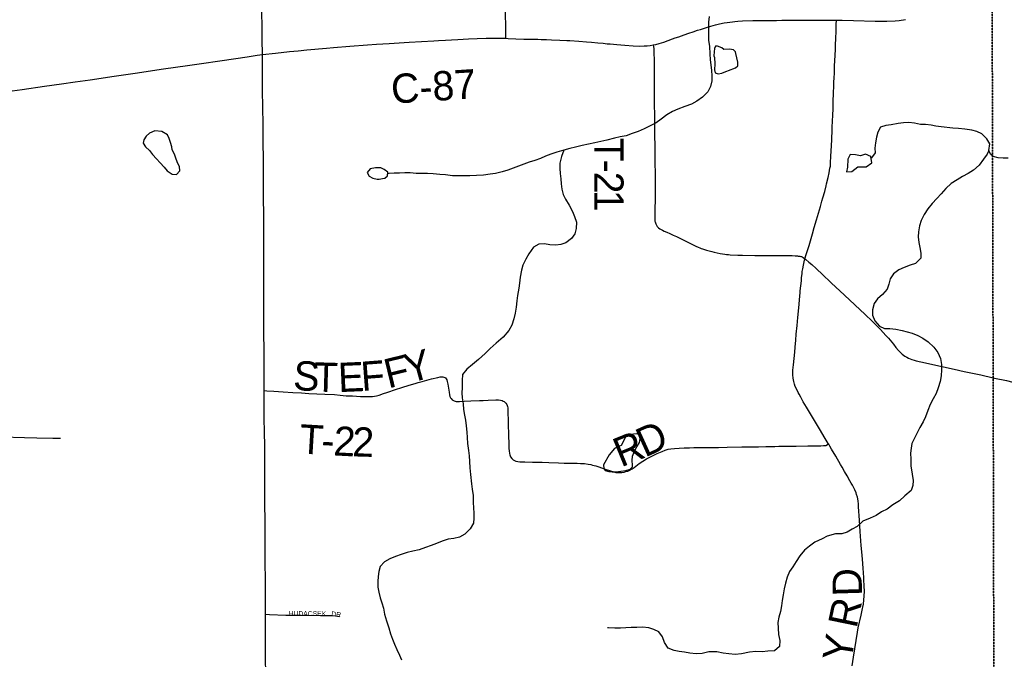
# Model space of a CAD drawing. Header units: feet. Extents: x 2113747 to 2516209, y 960708 to 1356798.
# Tile 18 of 244: x 2289153 to 2299235, y 1097869 to 1104420. Entities that reach past the tile are written whole.
import ezdxf

# ---------------------------------------------------------------- set-up
doc = ezdxf.new("R2010")
doc.units = ezdxf.units.FT
doc.header["$MEASUREMENT"] = 0
doc.linetypes.add('OhDOT_USTN3', pattern=[0.22, 0.165, -0.055])
for name, color, linetype in [('0_Xref', 7, 'Continuous'), ('GM_X_County_Road', 3, 'Continuous'), ('GM_X_County_Road_Text', 3, 'Continuous'), ('GM_X_Minor_Lake', 5, 'Continuous'), ('GM_X_Minor_River', 5, 'Continuous'), ('GM_X_Township', 251, 'OhDOT_USTN3'), ('GM_X_Township_Road', 4, 'Continuous'), ('GM_X_Township_Road_Text', 4, 'Continuous'), ('GM_X_Township_Subdivision', 4, 'Continuous'), ('GM_X_Township_Subdivision_Text', 4, 'Continuous')]:
    doc.layers.add(name, color=color, linetype=linetype)
doc.styles.add('Styledgn030', font='dgn030.shx')

# ---------------------------------------------------------------- blocks, each defined once
blk = doc.blocks.new('POR')
at = {"layer": 'GM_X_County_Road', "flags": 128}
for points in [[(2297516, 1104415), (2297576, 1104414), (2297690, 1104410), (2297913, 1104405), (2298031, 1104405), (2298117, 1104408), (2298159, 1104412), (2298225, 1104421)], [(2295638, 1104162), (2295666, 1104167), (2295701, 1104177), (2295748, 1104191), (2295794, 1104207), (2295837, 1104223), (2295865, 1104233), (2295902, 1104245), (2295930, 1104255), (2295958, 1104265), (2296004, 1104281), (2296048, 1104296), (2296095, 1104311), (2296123, 1104321), (2296185, 1104341), (2296229, 1104354), (2296277, 1104367), (2296320, 1104377), (2296365, 1104386), (2296398, 1104391), (2296453, 1104399), (2296475, 1104402), (2296508, 1104405), (2296553, 1104408), (2296661, 1104411), (2296733, 1104411), (2296901, 1104413), (2296956, 1104414), (2297032, 1104414), (2297143, 1104416), (2297202, 1104415), (2297366, 1104416), (2297441, 1104416), (2297516, 1104415)], [(2291639, 1104063), (2291772, 1104078), (2291915, 1104093), (2292005, 1104102), (2292095, 1104110), (2292294, 1104127), (2292365, 1104134), (2292532, 1104147), (2292715, 1104162), (2292807, 1104168), (2292938, 1104176), (2293141, 1104188), (2293393, 1104204), (2293442, 1104206), (2293514, 1104210), (2293573, 1104214), (2293638, 1104218), (2293749, 1104224), (2293838, 1104228), (2293930, 1104231), (2294007, 1104232), (2294099, 1104230), (2294132, 1104229)], [(2294132, 1104229), (2294154, 1104228), (2294233, 1104225), (2294315, 1104222), (2294390, 1104220), (2294459, 1104219), (2294492, 1104218), (2294521, 1104217), (2294548, 1104217), (2294597, 1104215), (2294685, 1104210), (2294754, 1104207), (2294786, 1104205), (2294878, 1104199), (2294956, 1104192), (2295008, 1104188), (2295074, 1104183), (2295126, 1104178), (2295168, 1104174), (2295201, 1104171), (2295269, 1104166), (2295348, 1104159), (2295436, 1104152), (2295498, 1104150), (2295548, 1104151), (2295578, 1104153), (2295609, 1104157), (2295638, 1104162)], [(2288510, 1103607), (2288633, 1103626), (2288876, 1103661), (2289026, 1103683), (2289177, 1103705), (2289408, 1103739), (2289580, 1103763), (2289722, 1103784), (2289874, 1103805), (2290119, 1103841), (2290337, 1103872), (2290626, 1103915), (2290870, 1103951), (2291014, 1103972), (2291202, 1103999), (2291366, 1104023), (2291484, 1104041), (2291586, 1104056), (2291639, 1104063)], [(2291657, 1100621), (2291656, 1100720), (2291656, 1100907), (2291655, 1101035), (2291655, 1101095), (2291654, 1101150), (2291654, 1101208), (2291653, 1101353), (2291654, 1101610), (2291654, 1101698), (2291654, 1101773), (2291653, 1101841), (2291654, 1101886), (2291653, 1101950), (2291653, 1102037), (2291652, 1102143), (2291652, 1102244), (2291652, 1102339), (2291652, 1102402), (2291652, 1102466), (2291651, 1102550), (2291650, 1102662), (2291649, 1102824), (2291648, 1102986), (2291647, 1103171), (2291645, 1103332), (2291645, 1103416), (2291644, 1103457), (2291643, 1103527), (2291641, 1103691), (2291641, 1103864), (2291641, 1103920), (2291639, 1104000), (2291639, 1104063)], [(2291669, 1098330), (2291669, 1098423), (2291669, 1098525), (2291669, 1098629), (2291667, 1098917), (2291667, 1099017), (2291666, 1099123), (2291666, 1099206), (2291666, 1099303), (2291665, 1099446), (2291665, 1099522), (2291664, 1099648), (2291663, 1099750), (2291663, 1099916), (2291663, 1100004), (2291662, 1100076), (2291661, 1100174), (2291658, 1100358), (2291657, 1100530), (2291657, 1100621)], [(2291686, 1096400), (2291684, 1096518), (2291682, 1096680), (2291682, 1096825), (2291680, 1096947), (2291680, 1097022), (2291679, 1097110), (2291678, 1097219), (2291678, 1097271), (2291677, 1097322), (2291677, 1097368), (2291676, 1097433), (2291675, 1097541), (2291675, 1097581), (2291675, 1097635), (2291674, 1097693), (2291671, 1097911), (2291670, 1098026), (2291669, 1098201), (2291669, 1098330)]]:
    blk.add_lwpolyline(points, dxfattribs=at)
at = {"layer": 'GM_X_Minor_Lake'}
for p, q in [((2296506, 1103984), (2296487, 1104074)), ((2290513, 1103038), (2290632, 1102908)), ((2297634, 1102993), (2297628, 1102909)), ((2292834, 1102788), (2292867, 1102792)), ((2295188, 1099963), (2295130, 1099860))]:
    blk.add_line(p, q, dxfattribs=at)
at = {"layer": 'GM_X_Minor_Lake', "flags": 128}
for points in [[(2296487, 1104074), (2296481, 1104092), (2296461, 1104110), (2296443, 1104114), (2296421, 1104118), (2296363, 1104114), (2296341, 1104130), (2296297, 1104150), (2296279, 1104150), (2296269, 1104125), (2296265, 1104089), (2296261, 1104049), (2296266, 1104031), (2296272, 1103969), (2296266, 1103907), (2296274, 1103877), (2296306, 1103865), (2296344, 1103871), (2296366, 1103883), (2296394, 1103893), (2296412, 1103899), (2296482, 1103926), (2296506, 1103946), (2296506, 1103984)], [(2290632, 1102908), (2290664, 1102872), (2290716, 1102838), (2290758, 1102834), (2290792, 1102872), (2290790, 1102916), (2290773, 1102948), (2290755, 1102990), (2290737, 1103044), (2290715, 1103086), (2290711, 1103118), (2290699, 1103162), (2290685, 1103204), (2290667, 1103240), (2290607, 1103276), (2290537, 1103280), (2290483, 1103256), (2290449, 1103228), (2290425, 1103190), (2290419, 1103154), (2290441, 1103118), (2290481, 1103080), (2290513, 1103038)], [(2297628, 1102909), (2297620, 1102862), (2297674, 1102866), (2297734, 1102913), (2297820, 1102913), (2297878, 1102953), (2297868, 1103017), (2297814, 1103043), (2297762, 1103027), (2297710, 1103037), (2297656, 1103039), (2297634, 1102993)], [(2292867, 1102792), (2292892, 1102797), (2292920, 1102821), (2292924, 1102857), (2292886, 1102887), (2292850, 1102903), (2292796, 1102903), (2292742, 1102891), (2292712, 1102856), (2292730, 1102818), (2292770, 1102796), (2292812, 1102786), (2292834, 1102788)], [(2295130, 1099860), (2295133, 1099824), (2295149, 1099802), (2295185, 1099792), (2295221, 1099788), (2295257, 1099788), (2295309, 1099796), (2295361, 1099803), (2295403, 1099817), (2295427, 1099839), (2295429, 1099859), (2295426, 1099905), (2295428, 1099949), (2295450, 1100001), (2295472, 1100045), (2295498, 1100088), (2295506, 1100132), (2295494, 1100172), (2295468, 1100178), (2295408, 1100173), (2295360, 1100157), (2295350, 1100131), (2295312, 1100059), (2295278, 1100045), (2295242, 1100029), (2295188, 1099963)]]:
    blk.add_lwpolyline(points, dxfattribs=at)
at = {"layer": 'GM_X_Minor_River', "flags": 128}
for points in [[(2296213, 1104452), (2296207, 1104394), (2296205, 1104330), (2296205, 1104266), (2296207, 1104207), (2296215, 1104147), (2296219, 1104067), (2296224, 1104011), (2296236, 1103899), (2296240, 1103845), (2296240, 1103793), (2296226, 1103737), (2296200, 1103682), (2296146, 1103628), (2296088, 1103584), (2296033, 1103556), (2295963, 1103530), (2295891, 1103505), (2295837, 1103479), (2295781, 1103445), (2295723, 1103401), (2295669, 1103362), (2295549, 1103302), (2295485, 1103274), (2295423, 1103254), (2295363, 1103231), (2295303, 1103221), (2295245, 1103207), (2295165, 1103187), (2295105, 1103173), (2295043, 1103159), (2294911, 1103130), (2294843, 1103114), (2294787, 1103100), (2294725, 1103084), (2294654, 1103063), (2294592, 1103043), (2294538, 1103021), (2294486, 1102999), (2294428, 1102979), (2294370, 1102961), (2294314, 1102940), (2294206, 1102900), (2294152, 1102878), (2294094, 1102862), (2294026, 1102845), (2293972, 1102837), (2293902, 1102829)], [(2299005, 1103250), (2298955, 1103276), (2298901, 1103290), (2298831, 1103298), (2298765, 1103304), (2298709, 1103308), (2298589, 1103324), (2298535, 1103329), (2298485, 1103339), (2298429, 1103345), (2298377, 1103347), (2298315, 1103361), (2298259, 1103367), (2298203, 1103365), (2298147, 1103355), (2298077, 1103342), (2298021, 1103336), (2297967, 1103318), (2297939, 1103268), (2297927, 1103216), (2297916, 1103160), (2297908, 1103105), (2297912, 1103055), (2297876, 1103005), (2297870, 1103001)], [(2299075, 1103080), (2299086, 1103148), (2299056, 1103200), (2299005, 1103250)], [(2294725, 1103084), (2294700, 1103017), (2294684, 1102949), (2294684, 1102897), (2294688, 1102845), (2294694, 1102789), (2294698, 1102739), (2294706, 1102683), (2294718, 1102631), (2294741, 1102581), (2294779, 1102521), (2294815, 1102457), (2294835, 1102403), (2294853, 1102346), (2294851, 1102282), (2294839, 1102228), (2294805, 1102178), (2294746, 1102136), (2294694, 1102118), (2294642, 1102109), (2294582, 1102115), (2294526, 1102123), (2294470, 1102121), (2294414, 1102089), (2294366, 1102023), (2294336, 1101966), (2294306, 1101906), (2294290, 1101854), (2294278, 1101784), (2294272, 1101722), (2294265, 1101670), (2294249, 1101594), (2294243, 1101539), (2294237, 1101477), (2294227, 1101415), (2294213, 1101355), (2294191, 1101291), (2294161, 1101235), (2294104, 1101170), (2294032, 1101108), (2293970, 1101052), (2293920, 1101002), (2293852, 1100941), (2293788, 1100889), (2293730, 1100839), (2293686, 1100785), (2293685, 1100724), (2293683, 1100650), (2293681, 1100598), (2293685, 1100546), (2293695, 1100484), (2293699, 1100428), (2293707, 1100370), (2293719, 1100318), (2293724, 1100262), (2293730, 1100197), (2293736, 1100141), (2293740, 1100079), (2293748, 1100009), (2293756, 1099953), (2293758, 1099895), (2293762, 1099829), (2293769, 1099763), (2293781, 1099667), (2293787, 1099612), (2293795, 1099546), (2293797, 1099474), (2293799, 1099422), (2293803, 1099366), (2293804, 1099314), (2293800, 1099262), (2293766, 1099204), (2293712, 1099151), (2293658, 1099121), (2293598, 1099105), (2293542, 1099099), (2293478, 1099079), (2293422, 1099056), (2293368, 1099034), (2293308, 1099016), (2293244, 1098990), (2293180, 1098976), (2293120, 1098962), (2293058, 1098941), (2293002, 1098921), (2292944, 1098897), (2292890, 1098869), (2292843, 1098819), (2292829, 1098768), (2292825, 1098716), (2292821, 1098666), (2292821, 1098608), (2292829, 1098556), (2292845, 1098500), (2292863, 1098448), (2292878, 1098394), (2292890, 1098332), (2292910, 1098264), (2292932, 1098190), (2292950, 1098131), (2292972, 1098077)], [(2299075, 1103080), (2299060, 1103042), (2299022, 1102990), (2298978, 1102930), (2298918, 1102879), (2298866, 1102845), (2298806, 1102813), (2298752, 1102781), (2298691, 1102741), (2298635, 1102690), (2298589, 1102638), (2298543, 1102588), (2298495, 1102538), (2298453, 1102482), (2298415, 1102425), (2298383, 1102363), (2298365, 1102307), (2298358, 1102247), (2298354, 1102197), (2298360, 1102137), (2298370, 1102087), (2298382, 1102030), (2298380, 1101976), (2298326, 1101924), (2298270, 1101906), (2298210, 1101882), (2298156, 1101858), (2298099, 1101817), (2298067, 1101767), (2298051, 1101711), (2298037, 1101661), (2297987, 1101605), (2297935, 1101562), (2297901, 1101512), (2297885, 1101450), (2297887, 1101394), (2297910, 1101336), (2297956, 1101280), (2298008, 1101258), (2298062, 1101256), (2298126, 1101250), (2298188, 1101236), (2298240, 1101223), (2298290, 1101209), (2298348, 1101187), (2298402, 1101159), (2298456, 1101121), (2298514, 1101065), (2298554, 1101011), (2298582, 1100951), (2298593, 1100887), (2298591, 1100833), (2298589, 1100774), (2298577, 1100714), (2298557, 1100648), (2298537, 1100592), (2298507, 1100538), (2298477, 1100478), (2298452, 1100417), (2298428, 1100353), (2298404, 1100303), (2298370, 1100243), (2298344, 1100189), (2298314, 1100133), (2298288, 1100080), (2298280, 1100030), (2298275, 1099980), (2298277, 1099918), (2298279, 1099850), (2298291, 1099764), (2298301, 1099702), (2298297, 1099648), (2298281, 1099597), (2298215, 1099543), (2298162, 1099491), (2298094, 1099451), (2298036, 1099408), (2297976, 1099378), (2297924, 1099342), (2297862, 1099314), (2297788, 1099284), (2297730, 1099231), (2297678, 1099203), (2297626, 1099171), (2297572, 1099153), (2297508, 1099153), (2297422, 1099132), (2297370, 1099104), (2297296, 1099070), (2297242, 1099028), (2297189, 1098986), (2297143, 1098929), (2297103, 1098871), (2297069, 1098817), (2297037, 1098767), (2297011, 1098711), (2296993, 1098648), (2296981, 1098592), (2296972, 1098530), (2296962, 1098470), (2296954, 1098418)], [(2299276, 1103001), (2299224, 1103000), (2299172, 1103006), (2299122, 1103018), (2299092, 1103041), (2299075, 1103080)], [(2293902, 1102829), (2293832, 1102825), (2293764, 1102821), (2293700, 1102819), (2293648, 1102819), (2293586, 1102822), (2293512, 1102830), (2293456, 1102836), (2293386, 1102842), (2293328, 1102846), (2293214, 1102846), (2293150, 1102851), (2293096, 1102851), (2293042, 1102847), (2292988, 1102847), (2292934, 1102843), (2292922, 1102840)], [(2296954, 1098418), (2296942, 1098358), (2296928, 1098302), (2296916, 1098247), (2296918, 1098187), (2296924, 1098125), (2296935, 1098061), (2296933, 1098001), (2296881, 1097957), (2296815, 1097953), (2296755, 1097946), (2296691, 1097948), (2296625, 1097942), (2296545, 1097924), (2296479, 1097920), (2296413, 1097924), (2296355, 1097933), (2296291, 1097945), (2296211, 1097945), (2296143, 1097929), (2296079, 1097927), (2296015, 1097933), (2295961, 1097942), (2295905, 1097948), (2295853, 1097958), (2295793, 1097982), (2295756, 1098042), (2295736, 1098098), (2295696, 1098150), (2295646, 1098176), (2295596, 1098192), (2295530, 1098200), (2295472, 1098196), (2295416, 1098196), (2295360, 1098191), (2295304, 1098189), (2295246, 1098189), (2295182, 1098191), (2295172, 1098191)], [(2292972, 1098077), (2292992, 1098025), (2293016, 1097971), (2293041, 1097913), (2293061, 1097863)]]:
    blk.add_lwpolyline(points, dxfattribs=at)
at = {"layer": 'GM_X_Township', "flags": 128}
for points in [[(2273939, 1118799), (2275473, 1118800), (2276682, 1118792), (2278026, 1118784), (2278095, 1118774), (2278181, 1118783), (2279102, 1118777), (2279390, 1118776), (2284462, 1118744), (2286495, 1118732), (2291590, 1118700), (2291694, 1118700), (2298613, 1118657), (2299080, 1118654), (2299073, 1112956), (2299072, 1110035), (2299092, 1106995), (2299110, 1104924), (2299110, 1104784), (2299121, 1100750), (2299131, 1096372), (2299145, 1090827), (2298147, 1090820), (2294565, 1090800), (2294190, 1090795), (2291695, 1090779), (2287536, 1090733), (2283974, 1090692), (2281184, 1090660), (2280571, 1090646), (2279737, 1090638), (2276111, 1090564), (2275965, 1090561), (2275354, 1090544), (2275300, 1090545), (2274067, 1090515), (2274049, 1092053), (2274045, 1093010), (2274019, 1094549), (2274003, 1096382), (2273944, 1101977), (2273923, 1103969), (2273928, 1105260), (2273895, 1107881), (2273890, 1108659), (2273892, 1109492), (2273890, 1109708), (2273889, 1109866), (2273885, 1110318), (2273884, 1110420), (2273881, 1110748), (2273878, 1111173), (2273872, 1111794), (2273868, 1112294), (2273861, 1113069), (2273860, 1113281), (2273857, 1113575), (2273857, 1113636), (2273852, 1114201), (2273851, 1114281), (2273848, 1114656), (2273845, 1115019), (2273878, 1116829), (2273877, 1118817), (2273939, 1118799)], [(2299080, 1118654), (2299393, 1118653), (2300974, 1118651), (2302815, 1118637), (2305256, 1118586), (2305355, 1118577), (2305447, 1118586), (2308267, 1118589), (2311596, 1118575), (2314610, 1118563), (2321212, 1118516), (2325058, 1118507), (2328670, 1118495), (2328673, 1115450), (2328676, 1111411), (2328676, 1110812), (2328679, 1107535), (2328685, 1104162), (2328691, 1097555), (2328691, 1097500), (2328700, 1094332), (2328615, 1091117), (2326938, 1091094), (2326732, 1091091), (2324108, 1091056), (2318107, 1090974), (2313863, 1090917), (2307056, 1090903), (2301402, 1090840), (2299895, 1090831), (2299145, 1090827), (2299131, 1096372), (2299121, 1100750), (2299110, 1104784), (2299110, 1104924), (2299092, 1106995), (2299072, 1110035), (2299073, 1112956), (2299080, 1118654)]]:
    blk.add_lwpolyline(points, dxfattribs=at)
at = {"layer": 'GM_X_Township_Road', "flags": 128}
for points in [[(2294132, 1104229), (2294130, 1104344), (2294129, 1104485), (2294124, 1104826), (2294123, 1104898), (2294122, 1104957), (2294122, 1105006), (2294121, 1105075), (2294119, 1105184)], [(2291639, 1104063), (2291637, 1104218), (2291636, 1104333), (2291634, 1104510), (2291633, 1104661)], [(2297353, 1102507), (2297368, 1102561), (2297378, 1102596), (2297383, 1102615), (2297391, 1102640), (2297396, 1102659), (2297411, 1102719), (2297416, 1102738), (2297432, 1102805), (2297442, 1102850), (2297450, 1102899), (2297454, 1102921), (2297457, 1102957), (2297460, 1103020), (2297466, 1103131), (2297469, 1103190), (2297470, 1103210), (2297472, 1103275), (2297474, 1103318), (2297477, 1103380), (2297479, 1103443), (2297482, 1103508), (2297483, 1103538), (2297484, 1103590), (2297487, 1103662), (2297490, 1103750), (2297491, 1103773), (2297493, 1103832), (2297495, 1103865), (2297498, 1103947), (2297502, 1104052), (2297505, 1104117), (2297507, 1104170), (2297510, 1104222), (2297512, 1104308), (2297515, 1104369), (2297516, 1104415)], [(2295638, 1104162), (2295643, 1104143), (2295646, 1104126), (2295647, 1104114), (2295648, 1104103), (2295649, 1103981), (2295651, 1103811), (2295651, 1103591), (2295652, 1103400), (2295653, 1103270)], [(2295653, 1103270), (2295655, 1103090), (2295659, 1102709), (2295659, 1102634), (2295659, 1102572), (2295657, 1102487), (2295656, 1102411), (2295656, 1102389), (2295656, 1102378), (2295657, 1102366), (2295658, 1102357), (2295660, 1102348), (2295663, 1102339), (2295666, 1102330), (2295670, 1102322), (2295673, 1102316), (2295677, 1102310), (2295682, 1102303), (2295688, 1102296), (2295695, 1102289), (2295707, 1102279), (2295720, 1102271), (2295735, 1102264), (2295752, 1102255), (2295779, 1102243), (2295809, 1102230), (2295845, 1102214), (2295877, 1102198), (2295925, 1102175), (2296007, 1102134), (2296075, 1102101), (2296099, 1102091), (2296117, 1102083), (2296132, 1102078), (2296144, 1102074), (2296155, 1102070), (2296185, 1102061), (2296242, 1102045), (2296264, 1102039), (2296295, 1102032), (2296324, 1102026), (2296350, 1102022), (2296372, 1102019), (2296392, 1102016), (2296411, 1102014), (2296428, 1102013), (2296506, 1102009), (2296555, 1102008), (2296680, 1102005), (2296749, 1102005), (2296847, 1102004), (2296982, 1102005), (2297064, 1102004), (2297093, 1102002), (2297105, 1102001), (2297117, 1102000), (2297126, 1101999), (2297134, 1101998), (2297142, 1101997), (2297150, 1101996), (2297155, 1101995), (2297160, 1101993), (2297165, 1101991), (2297169, 1101989), (2297176, 1101984), (2297194, 1101971)], [(2297194, 1101971), (2297206, 1102014), (2297236, 1102108), (2297270, 1102225), (2297289, 1102291), (2297312, 1102369), (2297353, 1102507)], [(2297133, 1101506), (2297141, 1101592), (2297144, 1101621), (2297146, 1101644), (2297157, 1101745), (2297160, 1101775), (2297164, 1101820), (2297166, 1101840), (2297171, 1101869), (2297178, 1101906), (2297185, 1101939), (2297194, 1101971)], [(2297194, 1101971), (2297203, 1101963), (2297234, 1101938), (2297264, 1101912), (2297307, 1101872), (2297314, 1101865), (2297370, 1101814), (2297463, 1101726), (2297599, 1101598), (2297705, 1101500), (2297809, 1101400), (2297883, 1101331), (2297912, 1101303), (2297967, 1101247), (2298023, 1101187), (2298049, 1101157), (2298099, 1101096), (2298125, 1101063), (2298151, 1101033), (2298168, 1101014), (2298190, 1100994), (2298216, 1100975), (2298238, 1100962), (2298255, 1100953), (2298288, 1100939), (2298311, 1100932), (2298332, 1100927), (2298379, 1100916), (2298581, 1100871), (2298722, 1100840), (2298825, 1100818), (2298995, 1100781), (2299121, 1100753)], [(2297077, 1100730), (2297073, 1100748), (2297070, 1100784), (2297069, 1100809), (2297071, 1100832), (2297076, 1100884), (2297090, 1101015), (2297093, 1101067), (2297099, 1101136), (2297104, 1101198), (2297114, 1101289), (2297121, 1101371), (2297130, 1101469), (2297133, 1101506)], [(2291657, 1100621), (2291685, 1100619), (2291757, 1100614), (2291852, 1100608), (2291951, 1100602), (2292038, 1100597), (2292113, 1100593), (2292278, 1100584), (2292375, 1100580), (2292433, 1100574), (2292496, 1100569), (2292561, 1100566), (2292643, 1100562), (2292728, 1100560), (2292765, 1100561), (2292787, 1100563), (2292807, 1100566), (2292835, 1100574), (2292878, 1100590), (2292912, 1100603), (2292943, 1100613), (2292980, 1100626), (2293087, 1100660), (2293165, 1100684), (2293203, 1100695), (2293234, 1100705), (2293275, 1100716), (2293370, 1100741), (2293434, 1100757), (2293457, 1100761), (2293473, 1100763), (2293486, 1100762), (2293496, 1100760), (2293505, 1100757), (2293513, 1100751), (2293521, 1100741), (2293527, 1100730), (2293532, 1100714), (2293537, 1100688), (2293550, 1100604), (2293555, 1100578), (2293559, 1100562), (2293566, 1100547), (2293571, 1100539), (2293582, 1100527), (2293601, 1100516), (2293623, 1100511), (2293656, 1100511), (2293706, 1100514), (2293774, 1100517), (2293860, 1100519), (2293899, 1100520)], [(2299121, 1100753), (2299135, 1100750), (2299257, 1100723), (2299321, 1100709), (2299456, 1100682), (2299536, 1100668), (2299650, 1100649), (2299734, 1100637), (2299764, 1100633), (2299789, 1100631), (2299825, 1100629), (2299851, 1100630), (2299902, 1100634)], [(2297437, 1100072), (2297433, 1100080), (2297422, 1100096), (2297392, 1100147), (2297353, 1100212), (2297321, 1100265), (2297211, 1100451), (2297177, 1100507), (2297150, 1100553), (2297133, 1100585), (2297124, 1100602), (2297109, 1100631), (2297095, 1100664), (2297087, 1100688), (2297080, 1100713), (2297077, 1100730)], [(2293899, 1100520), (2293951, 1100522), (2294027, 1100526), (2294056, 1100526), (2294076, 1100524), (2294092, 1100519), (2294104, 1100514), (2294115, 1100508), (2294125, 1100499), (2294131, 1100491), (2294140, 1100478), (2294147, 1100459), (2294150, 1100443), (2294152, 1100420), (2294153, 1100384), (2294154, 1100330), (2294156, 1100272), (2294158, 1100175), (2294159, 1100145), (2294161, 1100093), (2294162, 1100054), (2294163, 1100027), (2294164, 1100004), (2294167, 1099978), (2294172, 1099962), (2294178, 1099944), (2294192, 1099925), (2294207, 1099913), (2294212, 1099909), (2294233, 1099900), (2294253, 1099896), (2294274, 1099893), (2294327, 1099891), (2294403, 1099889), (2294504, 1099888), (2294573, 1099886), (2294671, 1099880), (2294730, 1099878), (2294792, 1099878), (2294812, 1099878), (2294828, 1099877), (2294854, 1099877), (2294863, 1099877), (2294896, 1099876), (2294938, 1099873), (2294974, 1099868), (2295000, 1099864), (2295019, 1099859), (2295053, 1099849), (2295084, 1099839), (2295149, 1099816), (2295202, 1099799), (2295237, 1099789), (2295259, 1099784), (2295286, 1099782), (2295302, 1099782), (2295318, 1099783), (2295341, 1099786), (2295360, 1099791), (2295379, 1099797), (2295400, 1099806), (2295423, 1099819), (2295445, 1099833), (2295497, 1099873), (2295535, 1099899), (2295571, 1099922), (2295606, 1099940), (2295682, 1099978), (2295731, 1099999), (2295764, 1100011), (2295793, 1100020), (2295822, 1100025), (2295857, 1100029), (2295906, 1100033), (2295956, 1100035), (2296011, 1100036), (2296057, 1100037), (2296172, 1100038), (2296307, 1100040), (2296399, 1100042), (2296546, 1100044), (2296697, 1100046), (2296717, 1100046), (2296792, 1100048), (2296828, 1100049), (2296884, 1100050), (2296927, 1100051), (2296953, 1100052), (2296989, 1100052), (2297104, 1100053), (2297222, 1100055), (2297278, 1100056), (2297356, 1100056), (2297382, 1100058), (2297406, 1100060), (2297426, 1100068), (2297437, 1100072)], [(2297678, 1097802), (2297691, 1097890), (2297731, 1098146), (2297740, 1098191), (2297769, 1098322), (2297784, 1098390), (2297787, 1098402), (2297792, 1098435), (2297798, 1098477), (2297801, 1098517), (2297802, 1098566), (2297801, 1098619), (2297796, 1098685), (2297795, 1098708), (2297789, 1098803), (2297782, 1098894), (2297775, 1098969), (2297769, 1099035), (2297759, 1099179), (2297751, 1099294), (2297742, 1099431), (2297741, 1099457), (2297737, 1099493), (2297731, 1099529), (2297723, 1099558), (2297717, 1099573), (2297704, 1099604), (2297681, 1099651), (2297668, 1099674), (2297655, 1099697), (2297626, 1099748), (2297599, 1099794), (2297575, 1099836), (2297558, 1099864), (2297509, 1099949), (2297466, 1100023), (2297449, 1100051), (2297437, 1100072)]]:
    blk.add_lwpolyline(points, dxfattribs=at)
at = {"layer": 'GM_X_Township_Subdivision', "flags": 128}
for points in [[(2288974, 1100148), (2289201, 1100142), (2289328, 1100139), (2289491, 1100134), (2289570, 1100133)], [(2291669, 1098330), (2291712, 1098329), (2291879, 1098323), (2292037, 1098320), (2292234, 1098319), (2292287, 1098319), (2292328, 1098319), (2292357, 1098318), (2292386, 1098314), (2292425, 1098308)]]:
    blk.add_lwpolyline(points, dxfattribs=at)
at = {"layer": 'GM_X_County_Road_Text', "insert": (2292966, 1103555), "char_height": 300, "attachment_point": 7, "rotation": 3.7356, "line_spacing_factor": 0.8, "style": 'Styledgn030'}
blk.add_mtext('{\\Fdgn000|c0;\\C256;C-87}', dxfattribs=at)
at = {"layer": 'GM_X_Township_Road_Text', "char_height": 300, "attachment_point": 7, "line_spacing_factor": 0.8, "style": 'Styledgn030'}
for s, insert, rotation in [('{\\Fdgn000|c0;\\C256;T}', (2295036, 1103211), 269.9871), ('{\\Fdgn000|c0;\\C256;-}', (2295036, 1102986), 269.9962), ('{\\Fdgn000|c0;\\C256;2}', (2295036, 1102863), 270.0545), ('{\\Fdgn000|c0;\\C256;1}', (2295036, 1102677), 270.2325), ('{\\Fdgn000|c0;\\C256;Y}', (2293136, 1100693), 15.4373), ('{\\Fdgn000|c0;\\C256;F}', (2292927, 1100642), 13.6319), ('{\\Fdgn000|c0;\\C256;S}', (2291948, 1100625), 356.5437), ('{\\Fdgn000|c0;\\C256;T}', (2292163, 1100612), 358.2901), ('{\\Fdgn000|c0;\\C256;E}', (2292419, 1100605), 2.4765), ('{\\Fdgn000|c0;\\C256;F}', (2292657, 1100616), 4.3676), ('{\\Fdgn000|c0;\\C256;T}', (2292011, 1099978), 356.621), ('{\\Fdgn000|c0;\\C256;2}', (2292361, 1099958), 356.9872), ('{\\Fdgn000|c0;\\C256;2}', (2292555, 1099948), 358.279), ('{\\Fdgn000|c0;\\C256;D}', (2295554, 1099933), 24.4632), ('{\\Fdgn000|c0;\\C256;R}', (2295310, 1099833), 22.1725), ('{\\Fdgn000|c0;\\C256;-}', (2292236, 1099965), 356.6774), ('{\\Fdgn000|c0;\\C256;D}', (2297780, 1098518), 91.6942), ('{\\Fdgn000|c0;\\C256;R}', (2297722, 1098178), 78.367), ('{\\Fdgn000|c0;\\C256;Y}', (2297668, 1097834), 81.2491)]:
    blk.add_mtext(s, dxfattribs=dict(at, insert=insert, rotation=rotation))
at = {"layer": 'GM_X_Township_Subdivision_Text', "char_height": 50, "attachment_point": 7, "line_spacing_factor": 0.8, "style": 'Styledgn030'}
for s, insert, rotation in [('{\\Fdgn000|c0;\\C256;HUDACSEK}', (2291907, 1098315), 359.2459), ('{\\Fdgn000|c0;\\C256;DR}', (2292342, 1098311), 353.9773)]:
    blk.add_mtext(s, dxfattribs=dict(at, insert=insert, rotation=rotation))

msp = doc.modelspace()

# ---------------------------------------------------------------- block references
at = {"layer": '0_Xref'}
msp.add_blockref('POR', (0, 0), dxfattribs=at)

doc.saveas('drawing.dxf')
